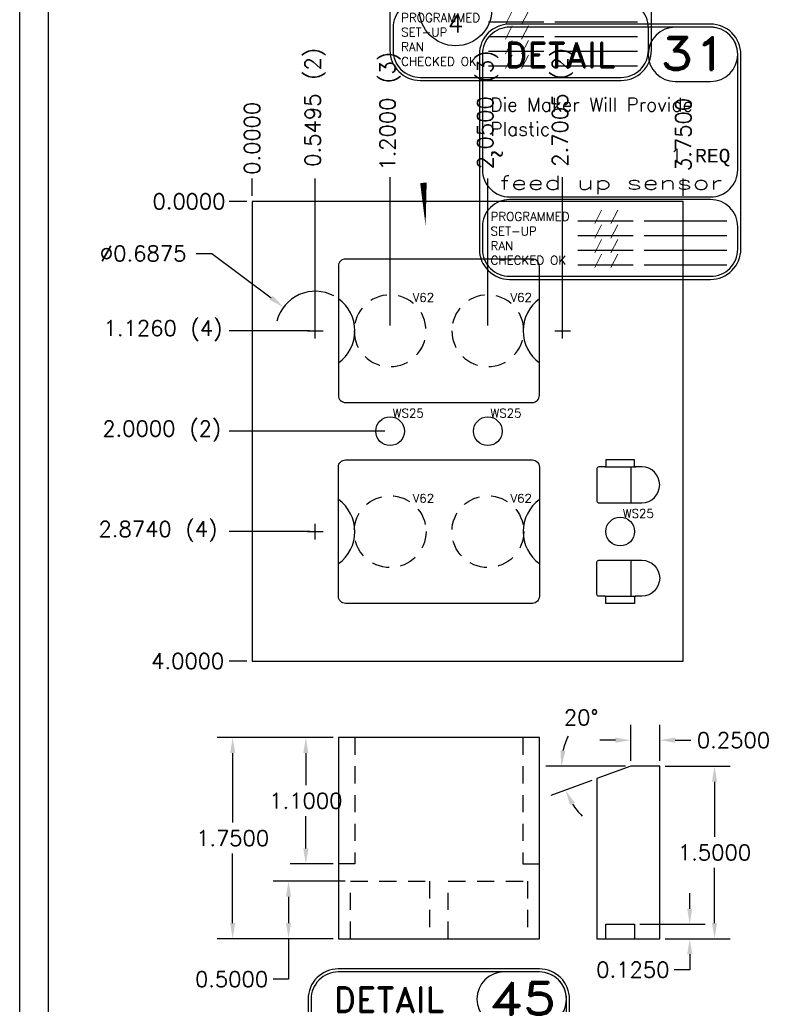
# Model space of a CAD drawing. Header units: inches. Extents: x -77 to 299, y -110 to 144.
# Tile 162 of 256: x -8 to -1, y -34 to -26. Entities that reach past the tile are written whole.
import ezdxf
from ezdxf.enums import TextEntityAlignment as Align

# ---------------------------------------------------------------- set-up
doc = ezdxf.new("R2010")
doc.units = ezdxf.units.IN
doc.header["$MEASUREMENT"] = 0
doc.linetypes.add('HIDDEN', pattern=[0.225, 0.15, -0.075])
doc.layers.get('DEFPOINTS').update_dxf_attribs({"color": 8})
for name, color, linetype in [('DSS-M-S', 53, 'Continuous'), ('DST-M-S', 53, 'Continuous'), ('SVA-M-M', 233, 'Continuous'), ('SVA-M-S', 8, 'Continuous'), ('SVB-M-S', 8, 'Continuous'), ('SVD-M-BA', 74, 'Continuous'), ('SVD-M-D', 42, 'Continuous'), ('SVD-M-D2', 42, 'Continuous'), ('SVD-M-H', 4, 'HIDDEN'), ('SVD-M-M', 233, 'Continuous'), ('SVD-M-S', 8, 'Continuous'), ('SVE-M-M', 233, 'Continuous'), ('SVE-M-S', 8, 'Continuous'), ('SVF-M-S', 8, 'Continuous')]:
    doc.layers.add(name, color=color, linetype=linetype)
doc.styles.add('DIEMAKER', font='SIMPLEX.shx')
doc.styles.add('MONOTXT', font='MONOTXT')
doc.styles.add('R', font='ROMAND.SHX')
doc.styles.get("Standard").update_dxf_attribs({"font": 'txt.shx'})
doc.dimstyles.get("Standard").update_dxf_attribs({"dimtxt": 0.18, "dimasz": 0.18, "dimexe": 0.18, "dimexo": 0.0625, "dimgap": 0.09, "dimtad": 0, "dimtih": 1, "dimtoh": 1, "dimdec": 4, "dimzin": 0, "dimdsep": 46, "dimtxsty": 'Standard', "dimcen": 0.09, "dimadec": 0, "dimazin": 0, "dimtfac": 1, "dimtdec": 4, "dimtofl": 0, "dimtmove": 0, "dimatfit": 3, "dimfxl": 0, "dimtolj": 1, "dimtzin": 0, "dimarcsym": 0})
doc.dimstyles.new('STANDARD$0', dxfattribs={"dimtxt": 0.156, "dimasz": 0.18, "dimexe": 0.18, "dimexo": 0.0625, "dimgap": 0.07, "dimtad": 0, "dimtih": 1, "dimtoh": 1, "dimdec": 4, "dimzin": 4, "dimdsep": 46, "dimtxsty": 'Standard', "dimcen": 0.09, "dimclrd": 2, "dimclre": 2, "dimclrt": 2, "dimadec": 4, "dimazin": 0, "dimtfac": 1, "dimtdec": 4, "dimtofl": 0, "dimtmove": 0, "dimatfit": 3, "dimfxl": 0, "dimtolj": 1, "dimtzin": 0, "dimarcsym": 0})

# ---------------------------------------------------------------- blocks, each defined once
blk = doc.blocks.new('DMDT002')
for p, q in [((2.106, -0.193), (2.593, -0.193)), ((0.761, -2.118), (1.524, -2.118)), ((1.675, -2.118), (2.817, -2.118)), ((0.761, -2.32), (1.524, -2.32)), ((1.675, -2.32), (2.817, -2.32)), ((0.761, -2.522), (1.524, -2.522)), ((1.675, -2.522), (2.817, -2.522)), ((0.761, -2.725), (1.524, -2.725)), ((1.675, -2.725), (2.817, -2.725))]:
    blk.add_line(p, q)
for points in [[(-0.182, -2.926), (2.593, -2.926, 0.414214), (3.01, -2.509), (3.01, 0.182, 0.414214), (2.593, 0.599), (-0.182, 0.599, 0.414214), (-0.599, 0.182), (-0.599, -2.509, 0.414214)], [(-0.182, -1.787), (2.593, -1.787, 0.414214), (2.968, -1.412), (2.968, 0.182, 0.414214), (2.593, 0.557), (-0.182, 0.557, 0.414214), (-0.557, 0.182), (-0.557, -1.412, 0.414214)], [(-0.182, -2.884), (2.593, -2.884, 0.414214), (2.968, -2.509), (2.968, -2.199, 0.414214), (2.593, -1.824), (-0.182, -1.824, 0.414214), (-0.557, -2.199), (-0.557, -2.509, 0.414214)]]:
    blk.add_lwpolyline(points, format="xyb", close=True)
for centre, start, end in [((2.106, 0.182), 90, 270), ((2.593, 0.182), 270, 90)]:
    blk.add_arc(centre, 0.375, start, end)
at = {"color": 42}
for s, height, style, p in [('DETAIL', 0.3439, 'R', (-0.245, 0.001)), ('REQ', 0.1875, 'MONOTXT', (2.379, -1.311)), ('PROGRAMMED', 0.12, 'DIEMAKER', (-0.445, -2.118)), ('SET-UP', 0.12, 'DIEMAKER', (-0.445, -2.32)), ('RAN', 0.12, 'DIEMAKER', (-0.445, -2.521)), ('CHECKED OK', 0.12, 'DIEMAKER', (-0.445, -2.723))]:
    blk.add_text(s, height=height, dxfattribs=dict(at, style=style)).set_placement(p)
for p in [(0.985, -2.113), (0.985, -2.316), (0.985, -2.518), (0.985, -2.721)]:
    blk.add_text('/ /', height=0.1211).set_placement(p)
at = {"color": 42, "style": 'R', "width": 0.571895}
blk.add_attdef('DET#', text='', height=0.45, dxfattribs=at).set_placement((1.894, -0.032), (2.831, -0.032), align=Align.FIT)
at = {"color": 42, "style": 'DIEMAKER'}
for tag, p in [('XDIM', (-0.449, -0.606)), ('MATL', (-0.449, -0.943)), ('H/T', (-0.449, -1.272))]:
    blk.add_attdef(tag, p, '', height=0.188, dxfattribs=at)
blk.add_attdef('QTY#', text='', height=0.188, dxfattribs=at).set_placement((2.197, -1.311), align=Align.RIGHT)
at = {"color": 42, "style": 'DIEMAKER', "width": 5.370504, "flags": 4}
blk.add_attdef('DE#1', text='', height=0.188, dxfattribs=at).set_placement((-0.319, -1.686), (2.749, -1.686), align=Align.FIT)
at = {"color": 42, "style": 'DIEMAKER', "flags": 5}
for tag, p in [('DE#2', (-0.481, -3.175)), ('DE#3', (-0.473, -3.475))]:
    blk.add_attdef(tag, p, '', height=0.188, dxfattribs=at)
blk = doc.blocks.new('DMDT001')
for p, q in [((0.726, 0.121), (1.213, 0.121)), ((-0.619, -1.803), (0.144, -1.803)), ((0.295, -1.803), (1.437, -1.803)), ((-0.619, -2.006), (0.144, -2.006)), ((0.295, -2.006), (1.437, -2.006)), ((-0.619, -2.208), (0.144, -2.208)), ((0.295, -2.208), (1.437, -2.208)), ((-0.619, -2.411), (0.144, -2.411)), ((0.295, -2.411), (1.437, -2.411))]:
    blk.add_line(p, q)
for points in [[(-1.562, -2.611), (1.213, -2.611, 0.414214), (1.63, -2.194), (1.63, 0.496, 0.414214), (1.213, 0.913), (-1.562, 0.913, 0.414214), (-1.979, 0.496), (-1.979, -2.194, 0.414214)], [(-1.562, -1.473), (1.213, -1.473, 0.414214), (1.588, -1.098), (1.588, 0.496, 0.414214), (1.213, 0.871), (-1.562, 0.871, 0.414214), (-1.937, 0.496), (-1.937, -1.098, 0.414214)], [(-1.562, -2.569), (1.213, -2.569, 0.414214), (1.588, -2.194), (1.588, -1.885, 0.414214), (1.213, -1.51), (-1.562, -1.51, 0.414214), (-1.937, -1.885), (-1.937, -2.194, 0.414214)]]:
    blk.add_lwpolyline(points, format="xyb", close=True)
for centre, start, end in [((0.726, 0.496), 90, 270), ((1.213, 0.496), 270, 90)]:
    blk.add_arc(centre, 0.375, start, end)
at = {"color": 42}
for s, height, style, p in [('DETAIL', 0.3439, 'R', (-1.625, 0.316)), ('X=', 0.1875, 'MONOTXT', (-1.831, -0.292)), ('Y=', 0.1875, 'MONOTXT', (-1.834, -0.644)), ('Z=', 0.1875, 'MONOTXT', (-1.837, -0.997)), ('REQ', 0.1875, 'MONOTXT', (0.999, -0.997)), ('PROGRAMMED', 0.12, 'DIEMAKER', (-1.825, -1.804)), ('SET-UP', 0.12, 'DIEMAKER', (-1.825, -2.005)), ('RAN', 0.12, 'DIEMAKER', (-1.825, -2.207)), ('CHECKED OK', 0.12, 'DIEMAKER', (-1.825, -2.409))]:
    blk.add_text(s, height=height, dxfattribs=dict(at, style=style)).set_placement(p)
for p in [(-0.395, -1.799), (-0.395, -2.001), (-0.395, -2.204), (-0.395, -2.406)]:
    blk.add_text('/ /', height=0.1211).set_placement(p)
at = {"color": 42, "style": 'R', "width": 0.571895}
blk.add_attdef('DET#', text='', height=0.45, dxfattribs=at).set_placement((0.514, 0.282), (1.451, 0.282), align=Align.FIT)
at = {"color": 42, "style": 'DIEMAKER'}
for tag, p in [('XDIM', (-1.434, -0.292)), ('YDIM', (-1.438, -0.644)), ('ZDIM', (-1.441, -0.997))]:
    blk.add_attdef(tag, p, '', height=0.188, dxfattribs=at)
for tag, p in [('MATL', (1.513, -0.292)), ('H/T', (1.495, -0.644)), ('QTY#', (0.817, -0.997))]:
    blk.add_attdef(tag, text='', height=0.188, dxfattribs=at).set_placement(p, align=Align.RIGHT)
at = {"color": 42, "style": 'DIEMAKER', "width": 5.370504, "flags": 4}
blk.add_attdef('DE#1', text='', height=0.188, dxfattribs=at).set_placement((-1.699, -1.371), (1.369, -1.371), align=Align.FIT)
at = {"color": 42, "style": 'DIEMAKER', "flags": 5}
for tag, p in [('DE#2', (-1.862, -2.861)), ('DE#3', (-1.853, -3.161))]:
    blk.add_attdef(tag, p, '', height=0.188, dxfattribs=at)
blk = doc.blocks.new('dm108808')
at = {"layer": 'SVD-M-H'}
blk.add_circle((0, 0), 0.3125, dxfattribs=at)
blk = doc.blocks.new('*D2621')
at = {"layer": 'DEFPOINTS', "color": 0}
for p in [(-4.9599, -31.9089), (-5.8799, -33.6589), (-4.9599, -33.6589)]:
    blk.add_point(p, dxfattribs=at)
at = {"layer": 'SVD-M-D', "color": 0, "lineweight": -2}
for p, q in [((-5.0068, -31.9089), (-6.0149, -31.9089)), ((-5.8799, -32.0439), (-5.8799, -32.6489)), ((-5.8799, -33.5239), (-5.8799, -32.9189)), ((-5.0068, -33.6589), (-6.0149, -33.6589))]:
    blk.add_line(p, q, dxfattribs=at)
at = {"layer": 'SVD-M-D', "color": 0}
for points in [[(-5.9024, -32.0439), (-5.8574, -32.0439), (-5.8799, -31.9089)], [(-5.9024, -33.5239), (-5.8574, -33.5239), (-5.8799, -33.6589)]]:
    blk.add_solid(points, dxfattribs=at)
at = {"layer": 'SVD-M-D', "color": 0, "insert": (-5.8799, -32.7839), "char_height": 0.135, "attachment_point": 5}
blk.add_mtext('\\A1;1.7500', dxfattribs=at)
blk = doc.blocks.new('*D2622')
at = {"layer": 'DEFPOINTS', "color": 0}
for p in [(-4.8549, -33.1589), (-5.394, -33.6589), (-4.9599, -33.6589)]:
    blk.add_point(p, dxfattribs=at)
at = {"layer": 'SVD-M-D', "color": 0, "lineweight": -2}
for p, q in [((-4.9018, -33.1589), (-5.529, -33.1589)), ((-5.394, -33.2939), (-5.394, -33.5239)), ((-5.0068, -33.6589), (-5.529, -33.6589)), ((-5.394, -33.6589), (-5.394, -34.0116)), ((-5.394, -34.0116), (-5.529, -34.0116))]:
    blk.add_line(p, q, dxfattribs=at)
at = {"layer": 'SVD-M-D', "color": 0}
for points in [[(-5.4165, -33.2939), (-5.3715, -33.2939), (-5.394, -33.1589)], [(-5.4165, -33.5239), (-5.3715, -33.5239), (-5.394, -33.6589)]]:
    blk.add_solid(points, dxfattribs=at)
at = {"layer": 'SVD-M-D', "color": 0, "insert": (-5.889, -34.0116), "char_height": 0.135, "attachment_point": 5}
blk.add_mtext('\\A1;0.5000', dxfattribs=at)
blk = doc.blocks.new('dm108516')
at = {"layer": 'SVD-M-S'}
blk.add_circle((0, 0), 0.125, dxfattribs=at)
blk = doc.blocks.new('*D2601')
at = {"layer": 'DEFPOINTS', "color": 0}
for p in [(-5.9109, -27.2431), (-5.7109, -27.2431), (-5.7109, -27.2431)]:
    blk.add_point(p, dxfattribs=at)
at = {"layer": 'SVD-M-D', "color": 0, "lineweight": -2}
blk.add_line((-5.7578, -27.2431), (-5.9109, -27.2431), dxfattribs=at)
at = {"layer": 'SVD-M-D', "color": 0, "insert": (-6.2596, -27.2431), "char_height": 0.135, "attachment_point": 5}
blk.add_mtext('\\A1;0.0000', dxfattribs=at)
blk = doc.blocks.new('*D2602')
at = {"layer": 'DEFPOINTS', "color": 0}
for p in [(-5.7109, -27.0431), (-5.7109, -27.2431), (-5.7109, -27.2431)]:
    blk.add_point(p, dxfattribs=at)
at = {"layer": 'SVD-M-D', "color": 0, "lineweight": -2}
blk.add_line((-5.7109, -27.1962), (-5.7109, -27.0431), dxfattribs=at)
at = {"layer": 'SVD-M-D', "color": 0, "insert": (-5.7109, -26.6943), "char_height": 0.135, "attachment_point": 5, "rotation": 90}
blk.add_mtext('\\A1;0.0000', dxfattribs=at)
blk = doc.blocks.new('*D2603')
at = {"layer": 'DEFPOINTS', "color": 0}
for p in [(-1.9609, -27.0431), (-5.7109, -27.2431), (-1.9609, -27.2431)]:
    blk.add_point(p, dxfattribs=at)
at = {"layer": 'SVD-M-D', "color": 0, "lineweight": -2}
blk.add_line((-1.9609, -27.1962), (-1.9609, -27.0431), dxfattribs=at)
at = {"layer": 'SVD-M-D', "color": 0, "insert": (-1.9609, -26.6606), "char_height": 0.135, "attachment_point": 5, "rotation": 90}
blk.add_mtext('\\A1;3.7500', dxfattribs=at)
blk = doc.blocks.new('*D2604')
at = {"layer": 'DEFPOINTS', "color": 0}
for p in [(-5.7109, -27.2431), (-5.9109, -28.3691), (-5.1614, -28.3691)]:
    blk.add_point(p, dxfattribs=at)
at = {"layer": 'SVD-M-D', "color": 0, "lineweight": -2}
blk.add_line((-5.2083, -28.3691), (-5.9109, -28.3691), dxfattribs=at)
at = {"layer": 'SVD-M-D', "color": 0, "insert": (-6.4846, -28.3691), "char_height": 0.135, "attachment_point": 5}
blk.add_mtext('\\A1;1.1260 (4)', dxfattribs=at)
blk = doc.blocks.new('*D2605')
at = {"layer": 'DEFPOINTS', "color": 0}
for p in [(-5.1614, -27.0431), (-5.7109, -27.2431), (-5.1614, -28.3691)]:
    blk.add_point(p, dxfattribs=at)
at = {"layer": 'SVD-M-D', "color": 0, "lineweight": -2}
blk.add_line((-5.1614, -28.3222), (-5.1614, -27.0431), dxfattribs=at)
at = {"layer": 'SVD-M-D', "color": 0, "insert": (-5.1614, -26.4243), "char_height": 0.135, "attachment_point": 5, "rotation": 90}
blk.add_mtext('\\A1;0.5495 (2)', dxfattribs=at)
blk = doc.blocks.new('*D2606')
at = {"layer": 'DEFPOINTS', "color": 0}
for p in [(-3.0104, -27.0318), (-5.7109, -27.2431), (-3.0104, -28.3691)]:
    blk.add_point(p, dxfattribs=at)
at = {"layer": 'SVD-M-D', "color": 0, "lineweight": -2}
blk.add_line((-3.0104, -28.3222), (-3.0104, -27.0318), dxfattribs=at)
at = {"layer": 'SVD-M-D', "color": 0, "insert": (-3.0104, -26.4243), "char_height": 0.135, "attachment_point": 5, "rotation": 90}
blk.add_mtext('\\A1;2.7005 (2)', dxfattribs=at)
blk = doc.blocks.new('*D2607')
at = {"layer": 'DEFPOINTS', "color": 0}
for p in [(-3.6609, -27.0431), (-5.7109, -27.2431), (-3.6609, -28.3691)]:
    blk.add_point(p, dxfattribs=at)
at = {"layer": 'SVD-M-D', "color": 0, "lineweight": -2}
blk.add_line((-3.6609, -28.3222), (-3.6609, -27.0431), dxfattribs=at)
at = {"layer": 'SVD-M-D', "color": 0, "insert": (-3.6609, -26.4468), "char_height": 0.135, "attachment_point": 5, "rotation": 90}
blk.add_mtext('\\A1;2.0500 (3)', dxfattribs=at)
blk = doc.blocks.new('*D2608')
at = {"layer": 'DEFPOINTS', "color": 0}
for p in [(-4.5109, -27.0318), (-5.7109, -27.2431), (-4.5109, -28.3691)]:
    blk.add_point(p, dxfattribs=at)
at = {"layer": 'SVD-M-D', "color": 0, "lineweight": -2}
blk.add_line((-4.5109, -28.3222), (-4.5109, -27.0318), dxfattribs=at)
at = {"layer": 'SVD-M-D', "color": 0, "insert": (-4.5109, -26.4581), "char_height": 0.135, "attachment_point": 5, "rotation": 90}
blk.add_mtext('\\A1;1.2000 (3)', dxfattribs=at)
blk = doc.blocks.new('*D2589')
at = {"layer": 'DEFPOINTS', "color": 0}
for p in [(-5.7109, -27.2431), (-5.9109, -29.2431), (-4.5109, -29.2431)]:
    blk.add_point(p, dxfattribs=at)
at = {"layer": 'SVD-M-D', "color": 0, "lineweight": -2}
blk.add_line((-4.5578, -29.2431), (-5.9109, -29.2431), dxfattribs=at)
at = {"layer": 'SVD-M-D', "color": 0, "insert": (-6.4959, -29.2431), "char_height": 0.135, "attachment_point": 5}
blk.add_mtext('\\A1;2.0000 (2)', dxfattribs=at)
blk = doc.blocks.new('*D2590')
at = {"layer": 'DEFPOINTS', "color": 0}
for p in [(-5.7109, -27.2431), (-5.9109, -30.1171), (-5.1614, -30.1171)]:
    blk.add_point(p, dxfattribs=at)
at = {"layer": 'SVD-M-D', "color": 0, "lineweight": -2}
blk.add_line((-5.2083, -30.1171), (-5.9109, -30.1171), dxfattribs=at)
at = {"layer": 'SVD-M-D', "color": 0, "insert": (-6.5296, -30.1171), "char_height": 0.135, "attachment_point": 5}
blk.add_mtext('\\A1;2.8740 (4)', dxfattribs=at)
blk = doc.blocks.new('*D2591')
at = {"layer": 'DEFPOINTS', "color": 0}
for p in [(-5.7109, -27.2431), (-5.9109, -31.2431), (-5.7109, -31.2431)]:
    blk.add_point(p, dxfattribs=at)
at = {"layer": 'SVD-M-D', "color": 0, "lineweight": -2}
blk.add_line((-5.7578, -31.2431), (-5.9109, -31.2431), dxfattribs=at)
at = {"layer": 'SVD-M-D', "color": 0, "insert": (-6.2709, -31.2431), "char_height": 0.135, "attachment_point": 5}
blk.add_mtext('\\A1;4.0000', dxfattribs=at)
blk = doc.blocks.new('*D2623')
at = {"layer": 'DEFPOINTS', "color": 0}
for p in [(-5.4368, -28.1634), (-4.8859, -28.5747)]:
    blk.add_point(p, dxfattribs=at)
at = {"layer": 'SVD-M-D', "color": 0, "lineweight": -2}
for p, q in [((-6.1966, -27.6969), (-6.0616, -27.6969)), ((-6.0616, -27.6969), (-5.545, -28.0826)), ((-5.1614, -28.4366), (-5.1614, -28.3016)), ((-5.2289, -28.3691), (-5.0939, -28.3691))]:
    blk.add_line(p, q, dxfattribs=at)
blk.add_arc((-5.1614, -28.3691), 0.3438, 61.92654, 165.75755, dxfattribs=at)
at = {"layer": 'SVD-M-D', "color": 0}
blk.add_solid([(-5.5316, -28.0646), (-5.5585, -28.1007), (-5.4368, -28.1634)], dxfattribs=at)
at = {"layer": 'SVD-M-D', "color": 0, "insert": (-6.6579, -27.6969), "char_height": 0.135, "attachment_point": 5}
blk.add_mtext('\\A1;∅0.6875', dxfattribs=at)
blk = doc.blocks.new('dmdl01')
at = {"style": 'DIEMAKER'}
blk.add_attdef('PTID', text='', height=1, dxfattribs=at).set_placement((0, 0), align=Align.MIDDLE)
at = {"style": 'DIEMAKER', "flags": 1}
for tag, p in [('ENTTYP', (0, -1.52)), ('PTDESC', (0, -3.05))]:
    blk.add_attdef(tag, text='', height=1, dxfattribs=at).set_placement(p, align=Align.MIDDLE)
blk = doc.blocks.new('*D2624')
at = {"layer": 'DEFPOINTS', "color": 0}
for p in [(-2.1664, -32.1589), (-1.6895, -32.1589), (-2.1664, -33.6589)]:
    blk.add_point(p, dxfattribs=at)
at = {"layer": 'SVD-M-D', "color": 0, "lineweight": -2}
for p, q in [((-2.1196, -32.1589), (-1.5545, -32.1589)), ((-1.6895, -32.2939), (-1.6895, -32.7739)), ((-1.6895, -33.5239), (-1.6895, -33.0439)), ((-2.1196, -33.6589), (-1.5545, -33.6589))]:
    blk.add_line(p, q, dxfattribs=at)
at = {"layer": 'SVD-M-D', "color": 0}
for points in [[(-1.712, -32.2939), (-1.667, -32.2939), (-1.6895, -32.1589)], [(-1.712, -33.5239), (-1.667, -33.5239), (-1.6895, -33.6589)]]:
    blk.add_solid(points, dxfattribs=at)
at = {"layer": 'SVD-M-D', "color": 0, "insert": (-1.6895, -32.9089), "char_height": 0.135, "attachment_point": 5}
blk.add_mtext('\\A1;1.5000', dxfattribs=at)
blk = doc.blocks.new('*D2625')
at = {"layer": 'DEFPOINTS', "color": 0}
for p in [(-5.2435, -31.9089), (-4.9599, -31.9089), (-4.9599, -33.0089)]:
    blk.add_point(p, dxfattribs=at)
at = {"layer": 'SVD-M-D', "color": 0, "lineweight": -2}
for p, q in [((-5.0068, -31.9089), (-5.3785, -31.9089)), ((-5.2435, -32.0439), (-5.2435, -32.3239)), ((-5.2435, -32.8739), (-5.2435, -32.5939)), ((-5.0068, -33.0089), (-5.3785, -33.0089))]:
    blk.add_line(p, q, dxfattribs=at)
at = {"layer": 'SVD-M-D', "color": 0}
for points in [[(-5.266, -32.0439), (-5.221, -32.0439), (-5.2435, -31.9089)], [(-5.266, -32.8739), (-5.221, -32.8739), (-5.2435, -33.0089)]]:
    blk.add_solid(points, dxfattribs=at)
at = {"layer": 'SVD-M-D', "color": 0, "insert": (-5.2435, -32.4589), "char_height": 0.135, "attachment_point": 5}
blk.add_mtext('\\A1;1.1000', dxfattribs=at)
blk = doc.blocks.new('*D2626')
at = {"layer": 'DEFPOINTS', "color": 0}
for p in [(-2.3848, -33.5339), (-2.1664, -33.6589), (-1.905, -33.6589)]:
    blk.add_point(p, dxfattribs=at)
at = {"layer": 'SVD-M-D', "color": 0, "lineweight": -2}
for p, q in [((-1.905, -33.3989), (-1.905, -33.2639)), ((-2.3379, -33.5339), (-1.77, -33.5339)), ((-2.1196, -33.6589), (-1.77, -33.6589)), ((-1.905, -33.7939), (-1.905, -33.9289)), ((-1.905, -33.9289), (-2.04, -33.9289))]:
    blk.add_line(p, q, dxfattribs=at)
at = {"layer": 'SVD-M-D', "color": 0}
for points in [[(-1.9275, -33.3989), (-1.8825, -33.3989), (-1.905, -33.5339)], [(-1.9275, -33.7939), (-1.8825, -33.7939), (-1.905, -33.6589)]]:
    blk.add_solid(points, dxfattribs=at)
at = {"layer": 'SVD-M-D', "color": 0, "insert": (-2.4, -33.9289), "char_height": 0.135, "attachment_point": 5}
blk.add_mtext('\\A1;0.1250', dxfattribs=at)
blk = doc.blocks.new('*D2627')
at = {"layer": 'DEFPOINTS', "color": 0}
for p in [(-2.1664, -31.9318), (-2.4164, -32.1589), (-2.1664, -32.1589)]:
    blk.add_point(p, dxfattribs=at)
at = {"layer": 'SVD-M-D', "color": 0, "lineweight": -2}
for p, q in [((-2.4164, -32.112), (-2.4164, -31.7968)), ((-2.1664, -32.112), (-2.1664, -31.7968)), ((-2.5514, -31.9318), (-2.6864, -31.9318)), ((-2.0314, -31.9318), (-1.8964, -31.9318))]:
    blk.add_line(p, q, dxfattribs=at)
at = {"layer": 'SVD-M-D', "color": 0}
for points in [[(-2.5514, -31.9093), (-2.5514, -31.9543), (-2.4164, -31.9318)], [(-2.0314, -31.9093), (-2.0314, -31.9543), (-2.1664, -31.9318)]]:
    blk.add_solid(points, dxfattribs=at)
at = {"layer": 'SVD-M-D', "color": 0, "insert": (-1.5252, -31.9318), "char_height": 0.135, "attachment_point": 5}
blk.add_mtext('\\A1;0.2500', dxfattribs=at)
blk = doc.blocks.new('*D2628')
at = {"layer": 'DEFPOINTS', "color": 0}
for p in [(-2.4164, -32.1589), (-2.4164, -32.1589), (-2.1664, -32.1589), (-3.006, -32.2986), (-2.7119, -32.2664)]:
    blk.add_point(p, dxfattribs=at)
at = {"layer": 'SVD-M-D', "color": 0, "lineweight": -2}
for p, q in [((-2.4633, -32.1589), (-3.1573, -32.1589)), ((-2.7559, -32.2825), (-3.1127, -32.4123))]:
    blk.add_line(p, q, dxfattribs=at)
for start, end in [(154.41536, 167.20768), (212.79232, 225.58464)]:
    blk.add_arc((-2.4164, -32.1589), 0.6059, start, end, dxfattribs=at)
at = {"layer": 'SVD-M-D', "color": 0}
for points in [[(-2.9849, -32.0272), (-3.0297, -32.0222), (-3.0223, -32.1589)], [(-2.9459, -32.497), (-2.9056, -32.477), (-2.9858, -32.3661)]]:
    blk.add_solid(points, dxfattribs=at)
at = {"layer": 'SVD-M-D', "color": 0, "insert": (-2.8488, -31.7344), "char_height": 0.135, "attachment_point": 5}
blk.add_mtext('\\A1;20°', dxfattribs=at)
blk = doc.blocks.new('DMDBSPLT')
blk.add_line((0.483, 0), (-0.483, 0))
blk.add_circle((0, 0), 0.5)
for tag, p in [('DET#', (0.005, 0.077)), ('SHT#', (0.001, -0.318))]:
    blk.add_attdef(tag, text='', height=0.25).set_placement(p, align=Align.CENTER)
at = {"flags": 1}
for tag, p in [('XDIM', (0.852, 0.1)), ('YDIM', (2.762, 0.1)), ('H/T', (4.348, 0.1)), ('MATL', (0.562, -0.4)), ('ZDIM', (2.154, -0.4)), ('DE#1', (0, -0.9)), ('DE#2', (0, -1.3)), ('DE#3', (0, -1.7))]:
    blk.add_attdef(tag, p, '', height=0.25, dxfattribs=at)
blk.add_attdef('QTY#', text='', height=0.25, dxfattribs=at).set_placement((4.297, -0.4), align=Align.RIGHT)

msp = doc.modelspace()

# ---------------------------------------------------------------- linework, layer by layer
at = {"layer": 'DSS-M-S', "color": 7}
for points in [[(-7.73176, -16.27682), (39.76824, -16.27682), (39.76824, -50.15183), (-7.73176, -50.15183)], [(-7.48176, -49.90183), (-7.48176, -16.52682), (39.51824, -16.52682), (39.51824, -49.90183)]]:
    msp.add_lwpolyline(points, close=True, dxfattribs=at)
at = {"layer": 'DST-M-S', "color": 7}
for points in [[(-7.73176, -16.27682), (39.76824, -16.27682), (39.76824, -50.15183), (-7.73176, -50.15183)], [(-7.48176, -49.90183), (-7.48176, -16.52682), (39.51824, -16.52682), (39.51824, -49.90183)]]:
    msp.add_lwpolyline(points, close=True, dxfattribs=at)
at = {"layer": 'SVA-M-S', "color": 7}
for points in [[(-7.73176, -16.27682), (39.76824, -16.27682), (39.76824, -50.15183), (-7.73176, -50.15183)], [(-7.48176, -49.90183), (-7.48176, -16.52682), (39.51824, -16.52682), (39.51824, -49.90183)]]:
    msp.add_lwpolyline(points, close=True, dxfattribs=at)
at = {"layer": 'SVB-M-S', "color": 7}
for points in [[(-7.73176, -16.27682), (39.76824, -16.27682), (39.76824, -50.15183), (-7.73176, -50.15183)], [(-7.48176, -49.90183), (-7.48176, -16.52682), (39.51824, -16.52682), (39.51824, -49.90183)]]:
    msp.add_lwpolyline(points, close=True, dxfattribs=at)
at = {"layer": 'SVD-M-BA'}
msp.add_lwpolyline([(-4.20176, -27.45791, 0, 0.0567, 0), (-4.22117, -27.08162, 0, 0, -0.0753743), (-4.04428, -25.87107, 0, 0, -0.0753743)], format="xyseb", dxfattribs=at)
at = {"layer": 'SVD-M-D'}
for p, q in [((-3.01038, -28.43655), (-3.01038, -28.30155)), ((-3.07788, -28.36905), (-2.94288, -28.36905)), ((-5.16138, -30.18455), (-5.16138, -30.04955)), ((-5.22888, -30.11705), (-5.09388, -30.11705))]:
    msp.add_line(p, q, dxfattribs=at)
at = {"layer": 'SVD-M-H'}
for points in [[(-4.81663, -31.90886), (-4.81663, -33.00886), (-4.95988, -33.00886)], [(-3.35513, -31.90886), (-3.35513, -33.00886), (-3.21188, -33.00886)], [(-4.85488, -33.65886), (-4.85488, -33.15886), (-4.16688, -33.15886), (-4.16688, -33.65886)], [(-4.00488, -33.65886), (-4.00488, -33.15886), (-3.31688, -33.15886), (-3.31688, -33.65886)]]:
    msp.add_lwpolyline(points, dxfattribs=at)
at = {"layer": 'SVD-M-S'}
for p, q in [((-2.64478, -29.55355), (-2.37478, -29.55355)), ((-2.41643, -29.55355), (-2.41643, -29.86605)), ((-2.41643, -30.36605), (-2.41643, -30.67855)), ((-2.64478, -30.67855), (-2.37478, -30.67855))]:
    msp.add_line(p, q, dxfattribs=at)
at = {"layer": 'SVD-M-S', "color": 7}
for points in [[(-7.73176, -16.27682), (39.76824, -16.27682), (39.76824, -50.15183), (-7.73176, -50.15183)], [(-7.48176, -49.90183), (-7.48176, -16.52682), (39.51824, -16.52682), (39.51824, -49.90183)]]:
    msp.add_lwpolyline(points, close=True, dxfattribs=at)
at = {"layer": 'SVD-M-S', "color": 1}
msp.add_lwpolyline([(-5.71088, -31.24305), (-1.96088, -31.24305), (-1.96088, -27.24305), (-5.71088, -27.24305)], close=True, dxfattribs=at)
at = {"layer": 'SVD-M-S'}
for points in [[(-4.89838, -27.74505, 0.4142136), (-4.95988, -27.80655), (-4.95988, -28.93155, 0.4142136), (-4.89838, -28.99305), (-3.27338, -28.99305, 0.4142136), (-3.21188, -28.93155), (-3.21188, -27.80655, 0.4142136), (-3.27338, -27.74505)], [(-4.89838, -30.74105, -0.4142136), (-4.95988, -30.67955), (-4.95988, -29.55455, -0.4142136), (-4.89838, -29.49305), (-3.27338, -29.49305, -0.4142136), (-3.21188, -29.55455), (-3.21188, -30.67955, -0.4142136), (-3.27338, -30.74105)], [(-2.37478, -29.55355, -0.4142136), (-2.38478, -29.54355), (-2.38478, -29.49105), (-2.63478, -29.49105), (-2.63478, -29.54355, -0.4142136), (-2.64478, -29.55355), (-2.69688, -29.55355, 0.4142136), (-2.71188, -29.56855), (-2.71188, -29.85105, 0.4142136), (-2.69688, -29.86605), (-2.32268, -29.86605, 1), (-2.32268, -29.55355)], [(-2.37478, -30.67855, 0.4142136), (-2.38478, -30.68855), (-2.38478, -30.74105), (-2.63478, -30.74105), (-2.63478, -30.68855, 0.4142136), (-2.64478, -30.67855), (-2.69688, -30.67855, -0.4142136), (-2.71188, -30.66355), (-2.71188, -30.38105, -0.4142136), (-2.69688, -30.36605), (-2.32268, -30.36605, -1), (-2.32268, -30.67855)]]:
    msp.add_lwpolyline(points, format="xyb", close=True, dxfattribs=at)
for points in [[(-3.21188, -31.90886), (-4.95988, -31.90886), (-4.95988, -33.65886), (-3.21188, -33.65886)], [(-2.71188, -33.65886), (-2.16643, -33.65886), (-2.16643, -32.15888), (-2.41643, -32.15888), (-2.71188, -32.26642)]]:
    msp.add_lwpolyline(points, close=True, dxfattribs=at)
msp.add_lwpolyline([(-2.63478, -33.65886), (-2.63478, -33.53386), (-2.38478, -33.53386), (-2.38478, -33.65886)], dxfattribs=at)
for centre, start, end in [((-5.16138, -28.36905), 305.886524, 54.113476), ((-3.01038, -28.36905), 125.886524, 234.113476), ((-5.16138, -30.11705), 305.886524, 54.113476), ((-3.01038, -30.11705), 125.886524, 234.113476)]:
    msp.add_arc(centre, 0.34375, start, end, dxfattribs=at)
at = {"layer": 'SVE-M-S', "color": 7}
for points in [[(-7.73176, -16.27682), (39.76824, -16.27682), (39.76824, -50.15183), (-7.73176, -50.15183)], [(-7.48176, -49.90183), (-7.48176, -16.52682), (39.51824, -16.52682), (39.51824, -49.90183)]]:
    msp.add_lwpolyline(points, close=True, dxfattribs=at)
at = {"layer": 'SVF-M-S', "color": 7}
for points in [[(-7.73176, -16.27682), (39.76824, -16.27682), (39.76824, -50.15183), (-7.73176, -50.15183)], [(-7.48176, -49.90183), (-7.48176, -16.52682), (39.51824, -16.52682), (39.51824, -49.90183)]]:
    msp.add_lwpolyline(points, close=True, dxfattribs=at)

# ---------------------------------------------------------------- block references
at = {"xscale": -1, "rotation": 359.9999999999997}
for p in [(-4.51088, -28.36905), (-3.66088, -28.36905)]:
    msp.add_blockref('dm108808', p, dxfattribs=at)
for p in [(-4.51088, -29.24305), (-3.66088, -29.24305), (-2.50978, -30.11605)]:
    msp.add_blockref('dm108516', p)
at = {"rotation": 180.0000000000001}
for p in [(-4.51088, -30.11705), (-3.66088, -30.11705)]:
    msp.add_blockref('dm108808', p, dxfattribs=at)
at = {"layer": 'SVA-M-M'}
ref = msp.add_blockref('DMDT002', (-3.35716, -26.07822), dxfattribs=dict(at, xscale=0.63, yscale=0.63, zscale=0.63))
ref.add_attrib('DET#', '31', dxfattribs={"layer": '0', "color": 42, "height": 0.2835, "style": 'R', "width": 1.41129}).set_placement((-2.164, -26.09857), (-1.57337, -26.09857), align=Align.FIT)
ref.add_attrib('XDIM', 'Die Maker Will Provide', (-3.64006, -26.46012), dxfattribs={"layer": '0', "color": 42, "height": 0.118125, "style": 'DIEMAKER'})
ref.add_attrib('MATL', 'Plastic', (-3.64003, -26.67224), dxfattribs={"layer": '0', "color": 42, "height": 0.118125, "style": 'DIEMAKER'})
ref.add_attrib('H/T', '~', (-3.64003, -26.8797), dxfattribs={"layer": '0', "color": 42, "height": 0.11812, "style": 'DIEMAKER'})
ref.add_attrib('QTY#', '1', dxfattribs={"layer": '0', "color": 42, "height": 0.11812, "style": 'DIEMAKER'}).set_placement((-1.97282, -26.90428), align=Align.RIGHT)
ref.add_attrib('DE#1', 'feed up sensor', dxfattribs={"layer": '0', "color": 42, "height": 0.118125, "style": 'DIEMAKER', "width": 1.426192, "flags": 4}).set_placement((-3.55836, -27.1403), (-1.62498, -27.1403), align=Align.FIT)
at = {"layer": 'SVD-M-BA', "xscale": 0.63, "yscale": 0.63, "zscale": 0.63}
msp.add_blockref('DMDBSPLT', (-3.94122, -25.57414), dxfattribs=at).add_auto_attribs({'DET#': '45', 'SHT#': '4'})
at = {"layer": 'SVD-M-D2'}
ref = msp.add_blockref('dmdl01', (-4.51088, -28.36905), dxfattribs=dict(at, xscale=0.075, yscale=0.075, zscale=0.075))
ref.add_attrib('PTID', 'V62', dxfattribs={"layer": '0', "height": 0.075, "style": 'DIEMAKER'}).set_placement((-4.22097, -28.07914), align=Align.MIDDLE)
ref = msp.add_blockref('dmdl01', (-3.66088, -28.36905), dxfattribs=dict(at, xscale=0.075, yscale=0.075, zscale=0.075))
ref.add_attrib('PTID', 'V62', dxfattribs={"layer": '0', "height": 0.075, "style": 'DIEMAKER'}).set_placement((-3.37097, -28.07914), align=Align.MIDDLE)
ref = msp.add_blockref('dmdl01', (-4.51088, -29.24305), dxfattribs=dict(at, xscale=0.075, yscale=0.075, zscale=0.075))
ref.add_attrib('PTID', 'WS25', dxfattribs={"layer": '0', "height": 0.075, "style": 'DIEMAKER'}).set_placement((-4.35355, -29.08572), align=Align.MIDDLE)
ref = msp.add_blockref('dmdl01', (-3.66088, -29.24305), dxfattribs=dict(at, xscale=0.075, yscale=0.075, zscale=0.075))
ref.add_attrib('PTID', 'WS25', dxfattribs={"layer": '0', "height": 0.075, "style": 'DIEMAKER'}).set_placement((-3.50355, -29.08572), align=Align.MIDDLE)
ref = msp.add_blockref('dmdl01', (-4.51088, -30.11705), dxfattribs=dict(at, xscale=0.075, yscale=0.075, zscale=0.075))
ref.add_attrib('PTID', 'V62', dxfattribs={"layer": '0', "height": 0.075, "style": 'DIEMAKER'}).set_placement((-4.22097, -29.82714), align=Align.MIDDLE)
ref = msp.add_blockref('dmdl01', (-3.66088, -30.11705), dxfattribs=dict(at, xscale=0.075, yscale=0.075, zscale=0.075))
ref.add_attrib('PTID', 'V62', dxfattribs={"layer": '0', "height": 0.075, "style": 'DIEMAKER'}).set_placement((-3.37097, -29.82714), align=Align.MIDDLE)
ref = msp.add_blockref('dmdl01', (-2.50978, -30.11605), dxfattribs=dict(at, xscale=0.075, yscale=0.075, zscale=0.075))
ref.add_attrib('PTID', 'WS25', dxfattribs={"layer": '0', "height": 0.075, "style": 'DIEMAKER'}).set_placement((-2.35245, -29.95872), align=Align.MIDDLE)
at = {"layer": 'SVD-M-M'}
ref = msp.add_blockref('DMDT001', (-3.97718, -34.49738), dxfattribs=dict(at, xscale=0.63, yscale=0.63, zscale=0.63))
ref.add_attrib('DET#', '45', dxfattribs={"layer": '0', "color": 42, "height": 0.2835, "style": 'R', "width": 1.182432}).set_placement((-3.65346, -34.3197), (-3.06283, -34.3197), align=Align.FIT)
ref.add_attrib('XDIM', '4.0000', (-4.88073, -34.68124), dxfattribs={"layer": '0', "color": 42, "height": 0.118125, "style": 'DIEMAKER'})
ref.add_attrib('YDIM', '3.7500', (-4.88282, -34.90332), dxfattribs={"layer": '0', "color": 42, "height": 0.118125, "style": 'DIEMAKER'})
ref.add_attrib('ZDIM', '1.7500', (-4.8849, -35.1254), dxfattribs={"layer": '0', "color": 42, "height": 0.118125, "style": 'DIEMAKER'})
ref.add_attrib('MATL', 'A-2', dxfattribs={"layer": '0', "color": 42, "height": 0.118125, "style": 'DIEMAKER'}).set_placement((-3.024, -34.68124), align=Align.RIGHT)
ref.add_attrib('H/T', '58/60', dxfattribs={"layer": '0', "color": 42, "height": 0.118125, "style": 'DIEMAKER'}).set_placement((-3.03522, -34.90332), align=Align.RIGHT)
ref.add_attrib('QTY#', '1', dxfattribs={"layer": '0', "color": 42, "height": 0.11812, "style": 'DIEMAKER'}).set_placement((-3.46228, -35.1254), align=Align.RIGHT)
ref.add_attrib('DE#1', 'Form Pad Burn Block', dxfattribs={"layer": '0', "color": 42, "height": 0.118125, "style": 'DIEMAKER', "width": 0.996267, "flags": 4}).set_placement((-5.04782, -35.36142), (-3.11444, -35.36142), align=Align.FIT)
at = {"layer": 'SVE-M-M'}
ref = msp.add_blockref('DMDT001', (-3.26501, -24.54567), dxfattribs=dict(at, xscale=0.63, yscale=0.63, zscale=0.63))
ref.add_attrib('DET#', '141', dxfattribs={"layer": '0', "color": 42, "height": 0.2835, "style": 'R', "width": 0.857843}).set_placement((-2.94128, -24.36798), (-2.35065, -24.36798), align=Align.FIT)
ref.add_attrib('XDIM', '4.0000', (-4.16855, -24.72952), dxfattribs={"layer": '0', "color": 42, "height": 0.118125, "style": 'DIEMAKER'})
ref.add_attrib('YDIM', '1.5000', (-4.17064, -24.9516), dxfattribs={"layer": '0', "color": 42, "height": 0.118125, "style": 'DIEMAKER'})
ref.add_attrib('ZDIM', '3.0787', (-4.17273, -25.17368), dxfattribs={"layer": '0', "color": 42, "height": 0.118125, "style": 'DIEMAKER'})
ref.add_attrib('MATL', 'CRS', dxfattribs={"layer": '0', "color": 42, "height": 0.118125, "style": 'DIEMAKER'}).set_placement((-2.31182, -24.72952), align=Align.RIGHT)
ref.add_attrib('H/T', 'Soft', dxfattribs={"layer": '0', "color": 42, "height": 0.118125, "style": 'DIEMAKER'}).set_placement((-2.32305, -24.9516), align=Align.RIGHT)
ref.add_attrib('QTY#', '2', dxfattribs={"layer": '0', "color": 42, "height": 0.11812, "style": 'DIEMAKER'}).set_placement((-2.75011, -25.17368), align=Align.RIGHT)
ref.add_attrib('DE#1', 'Top Bumpers', dxfattribs={"layer": '0', "color": 42, "height": 0.118125, "style": 'DIEMAKER', "width": 1.668506, "flags": 4}).set_placement((-4.33564, -25.4097), (-2.40226, -25.4097), align=Align.FIT)

# ---------------------------------------------------------------- dimensions: what is measured, and where the dimension line sits
at = {"layer": 'SVD-M-D'}
for feature_location, offset, dtype, origin, override, picture, middle in [((-5.16138, -28.36905), (0, 1.326), 1, (-5.71088, -27.24305), {"dimscale": 0.75, "dimpost": ' (2)'}, '*D2605', (-5.16138, -26.4243)), ((-3.01038, -28.36905), (0, 1.33725), 1, (-5.71088, -27.24305), {"dimscale": 0.75, "dimpost": ' (2)'}, '*D2606', (-3.01038, -26.4243)), ((-3.66088, -28.36905), (0, 1.326), 1, (-5.71088, -27.24305), {"dimscale": 0.75, "dimpost": ' (3)'}, '*D2607', (-3.66088, -26.4468)), ((-4.51088, -28.36905), (0, 1.33725), 1, (-5.71088, -27.24305), {"dimscale": 0.75, "dimpost": ' (3)'}, '*D2608', (-4.51088, -26.45805)), ((-5.7108808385, -27.2430521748), (0, 0.2), 1, (-5.7108808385, -27.2430521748), {"dimscale": 0.75}, '*D2602', (-5.7108808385, -26.6943021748)), ((-1.96088, -27.24305), (0, 0.2), 1, (-5.71088, -27.24305), {"dimscale": 0.75}, '*D2603', (-1.96088, -26.66055)), ((-5.7108808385, -27.2430521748), (-0.2, 0), 0, (-5.7108808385, -27.2430521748), {"dimscale": 0.75}, '*D2601', (-6.2596308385, -27.2430521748)), ((-5.16138, -30.11705), (-0.7495, 0), 0, (-5.71088, -27.24305), {"dimscale": 0.75, "dimpost": ' (4)'}, '*D2590', (-6.52963, -30.11705)), ((-4.51088, -29.24305), (-1.4, 0), 0, (-5.71088, -27.24305), {"dimscale": 0.75, "dimpost": ' (2)'}, '*D2589', (-6.49588, -29.24305)), ((-5.16138, -28.36905), (-0.7495, 0), 0, (-5.71088, -27.24305), {"dimscale": 0.75, "dimpost": ' (4)'}, '*D2604', (-6.48463, -28.36905)), ((-5.71088, -31.24305), (-0.2, 0), 0, (-5.71088, -27.24305), {"dimscale": 0.75}, '*D2591', (-6.27088, -31.24305))]:
    dim = msp.add_ordinate_dim(feature_location=feature_location, offset=offset, dtype=dtype, origin=origin, dimstyle='Standard', override=override, dxfattribs=at)
    dim.commit()
    dim.dimension.update_dxf_attribs({"geometry": picture, "text_midpoint": middle})
dim = msp.add_diameter_dim_2p(p1=(-4.88593, -28.5747), p2=(-5.43683, -28.16341), dimstyle='Standard', override={"dimscale": 0.75}, dxfattribs=at)
dim.commit()
dim.dimension.update_dxf_attribs({"geometry": '*D2623', "text_midpoint": (-6.6579, -27.69694), "dimtype": 163})
dim = msp.add_angular_dim_2l(base=(-3.00601, -32.29862), line1=((-2.16643, -32.15888), (-2.41643, -32.15888)), line2=((-2.41643, -32.15888), (-2.71188, -32.26642)), dimstyle='Standard', override={"dimscale": 0.75}, dxfattribs=at)
dim.commit()
dim.dimension.update_dxf_attribs({"geometry": '*D2628', "text_midpoint": (-2.84881, -31.73441), "dimtype": 162})
dim = msp.add_linear_dim(base=(-2.16643, -31.93178), p1=(-2.41643, -32.15888), p2=(-2.16643, -32.15888), dimstyle='STANDARD$0', override={"dimscale": 0.75, "dimtxt": 0.18, "dimgap": 0.09, "dimzin": 0, "dimclrd": 0, "dimclre": 0, "dimclrt": 0, "dimadec": 0}, dxfattribs=at)
dim.commit()
dim.dimension.update_dxf_attribs({"geometry": '*D2627', "text_midpoint": (-1.52518, -31.93178)})
for base, p1, p2, picture, middle in [((-5.87994, -33.65886), (-4.95988, -31.90886), (-4.95988, -33.65886), '*D2621', (-5.87994, -32.78386)), ((-5.24347, -31.90886), (-4.95988, -33.00886), (-4.95988, -31.90886), '*D2625', (-5.24347, -32.45886)), ((-1.68949, -32.15888), (-2.16643, -33.65886), (-2.16643, -32.15888), '*D2624', (-1.68949, -32.90887)), ((-1.90504, -33.65886), (-2.38478, -33.53386), (-2.16643, -33.65886), '*D2626', (-2.40004, -33.92886))]:
    dim = msp.add_linear_dim(base=base, p1=p1, p2=p2, angle=90, dimstyle='STANDARD$0', override={"dimscale": 0.75, "dimtxt": 0.18, "dimgap": 0.09, "dimzin": 0, "dimclrd": 0, "dimclre": 0, "dimclrt": 0, "dimadec": 0}, dxfattribs=at)
    dim.commit()
    dim.dimension.update_dxf_attribs({"geometry": picture, "text_midpoint": middle})
dim = msp.add_linear_dim(base=(-5.39399, -33.65886), p1=(-4.85488, -33.15886), p2=(-4.95988, -33.65886), angle=90, dimstyle='STANDARD$0', override={"dimscale": 0.75, "dimtxt": 0.18, "dimgap": 0.09, "dimzin": 0, "dimclrd": 0, "dimclre": 0, "dimclrt": 0, "dimadec": 0}, dxfattribs=at)
dim.commit()
dim.dimension.update_dxf_attribs({"geometry": '*D2622', "text_midpoint": (-5.88899, -34.01155), "dimtype": 160})

doc.saveas('drawing.dxf')
